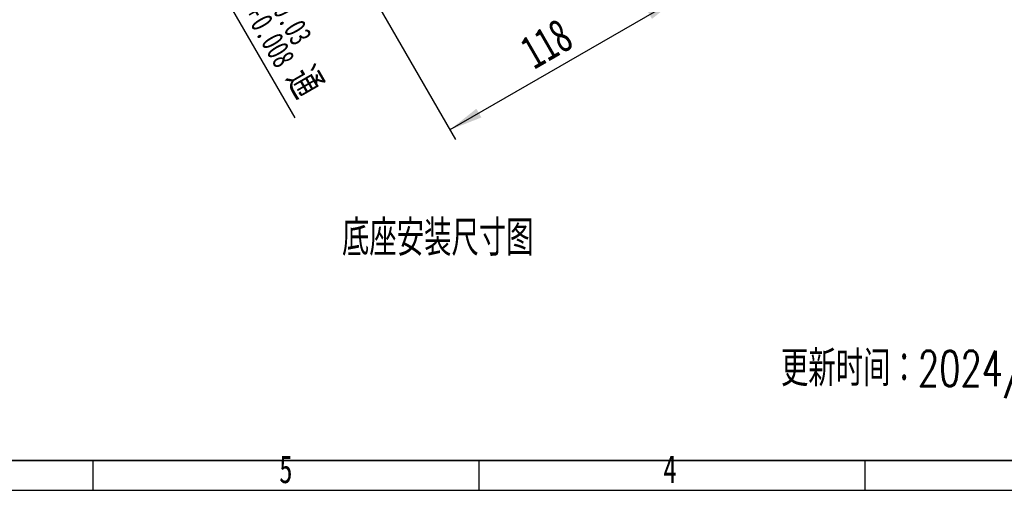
# Model space of a CAD drawing. Header units: millimetres. Extents: x 3 to 614, y 2 to 209.
# Tile 19 of 57: x 118 to 206, y 2 to 44. Entities that reach past the tile are written whole.
import ezdxf

# ---------------------------------------------------------------- set-up
doc = ezdxf.new("R2010")
doc.units = ezdxf.units.MM
for name, color, linetype in [('图层0', 7, 'Continuous'), ('尺寸线', 5, 'Continuous'), ('细实线', 7, 'Continuous')]:
    doc.layers.add(name, color=color, linetype=linetype)
doc.layers.add('粗实线', color=7, linetype='Continuous', lineweight=50)
doc.styles.add('SLDTEXTSTYLE0', font='TXT', dxfattribs={"width": 0.7, "bigfont": 'bigfont'})
doc.styles.add('SLDTEXTSTYLE1', font='TXT', dxfattribs={"width": 0.7})
doc.dimstyles.new('SLDDIMSTYLE15', dxfattribs={"dimtxt": 3, "dimasz": 3, "dimexe": 0, "dimexo": 0.0625, "dimgap": 0.75, "dimtad": 2, "dimdec": 3, "dimlfac": 5, "dimrnd": 1e-09, "dimzin": 12, "dimdsep": 46, "dimtxsty": 'SLDTEXTSTYLE1', "dimsah": 1, "dimcen": 0.09, "dimadec": 0, "dimazin": 3, "dimtol": 1, "dimtp": 0.03, "dimtm": -0.008, "dimtfac": 1, "dimtdec": 3, "dimtmove": 0, "dimatfit": 0, "dimfxl": 1, "dimfrac": 2, "dimtolj": 1, "dimarcsym": 0})
doc.dimstyles.new('SLDDIMSTYLE9', dxfattribs={"dimtxt": 3, "dimasz": 3, "dimexe": 0, "dimexo": 0.0625, "dimgap": 0.75, "dimtad": 2, "dimdec": 3, "dimlfac": 5, "dimrnd": 1e-09, "dimzin": 12, "dimdsep": 46, "dimtxsty": 'SLDTEXTSTYLE1', "dimsah": 1, "dimcen": 0.09, "dimadec": 0, "dimazin": 3, "dimtfac": 1, "dimtdec": 3, "dimtofl": 0, "dimtmove": 0, "dimatfit": 3, "dimfxl": 1, "dimfrac": 2, "dimtolj": 1, "dimtzin": 12, "dimarcsym": 0})

# ---------------------------------------------------------------- blocks, each defined once
blk = doc.blocks.new('_D_21')
at = {"layer": '尺寸线', "transparency": 16777216}
for p, q in [((161.061, 74.062), (177.586, 45.44)), ((141.073, 61.483), (157.148, 33.64)), ((177.086, 46.306), (156.648, 34.506))]:
    blk.add_line(p, q, dxfattribs=at)
for points in [[(177.086, 46.306), (174.263, 45.196), (174.713, 44.417)], [(156.648, 34.506), (159.471, 35.617), (159.021, 36.396)]]:
    blk.add_solid(points, dxfattribs=at)
at = {"layer": '尺寸线', "transparency": 16777216, "insert": (162.665, 42.446), "char_height": 3, "attachment_point": 1, "rotation": 30, "style": 'SLDTEXTSTYLE1'}
blk.add_mtext('118', dxfattribs=at)
blk = doc.blocks.new('_D_28')
at = {"layer": '尺寸线', "transparency": 16777216}
for p, q in [((129.795, 58.089), (126.795, 63.285)), ((138.64, 63.196), (128.929, 57.589)), ((139.44, 61.81), (129.729, 56.203)), ((130.595, 56.703), (129.795, 58.089)), ((130.595, 56.703), (142.794, 35.574))]:
    blk.add_line(p, q, dxfattribs=at)
for points in [[(129.795, 58.089), (128.685, 60.912), (127.906, 60.462)], [(130.595, 56.703), (131.706, 53.88), (132.485, 54.33)]]:
    blk.add_solid(points, dxfattribs=at)
at = {"layer": '尺寸线', "transparency": 16777216, "attachment_point": 1, "rotation": 300}
for s, insert, char_height, style in [('8', (135.668, 55.651), 3, 'SLDTEXTSTYLE1'), ('FG8', (137.104, 53.165), 3, 'SLDTEXTSTYLE1'), ('+', (141.947, 47.18), 2, 'SLDTEXTSTYLE1'), ('0.03', (142.529, 46.173), 2, 'SLDTEXTSTYLE1'), ('+', (139.932, 46.017), 2, 'SLDTEXTSTYLE1'), ('0.008', (140.513, 45.009), 2, 'SLDTEXTSTYLE1'), ('通', (144.398, 40.531), 3, 'SLDTEXTSTYLE0')]:
    blk.add_mtext(s, dxfattribs=dict(at, insert=insert, char_height=char_height, style=style))

msp = doc.modelspace()

# ---------------------------------------------------------------- linework, layer by layer
at = {"layer": '图层0'}
for p, q in [((124.74, 5), (124.74, 2.33512)), ((159.24, 5), (159.24, 2.33512)), ((193.74, 5), (193.74, 2.33512))]:
    msp.add_line(p, q, dxfattribs=at)
at = {"layer": '粗实线', "lineweight": 35}
msp.add_line((25, 5), (292, 5), dxfattribs=at)
at = {"layer": '细实线'}
msp.add_line((2.753373, 2.33512), (297.246533, 2.33512), dxfattribs=at)

# ---------------------------------------------------------------- texts
at = {"layer": '图层0', "char_height": 2.5, "attachment_point": 1, "style": 'SLDTEXTSTYLE1'}
for s, insert in [('5', (141.405168, 5.475718)), ('4', (175.72614, 5.475718))]:
    msp.add_mtext(s, dxfattribs=dict(at, insert=insert))
at = {"layer": '尺寸线', "char_height": 3.175, "attachment_point": 1, "style": 'SLDTEXTSTYLE0'}
for s, insert in [('底座安装尺寸图', (147.016535, 26.445092)), ('更新时间：2024/03/20', (186.239705, 14.797136))]:
    msp.add_mtext(s, dxfattribs=dict(at, insert=insert))

# ---------------------------------------------------------------- dimensions: what is measured, and where the dimension line sits
at = {"layer": '尺寸线'}
dim = msp.add_linear_dim(base=(156.647779, 34.506296), p1=(160.561221, 74.928016), p2=(140.573021, 62.348593), angle=30, dimstyle='SLDDIMSTYLE9', dxfattribs=at)
dim.commit()
dim.dimension.update_dxf_attribs({"geometry": '_D_21', "text_midpoint": (166.866879, 40.406296), "dimtype": 160})
dim = msp.add_linear_dim(base=(129.795276, 58.08905), p1=(140.306515, 62.310196), p2=(139.506515, 63.695836), angle=300, text='<>FG8通', dimstyle='SLDDIMSTYLE15', dxfattribs=at)
dim.commit()
dim.dimension.update_dxf_attribs({"geometry": '_D_28', "text_midpoint": (137.55688, 44.645559), "dimtype": 160})

doc.saveas('drawing.dxf')
